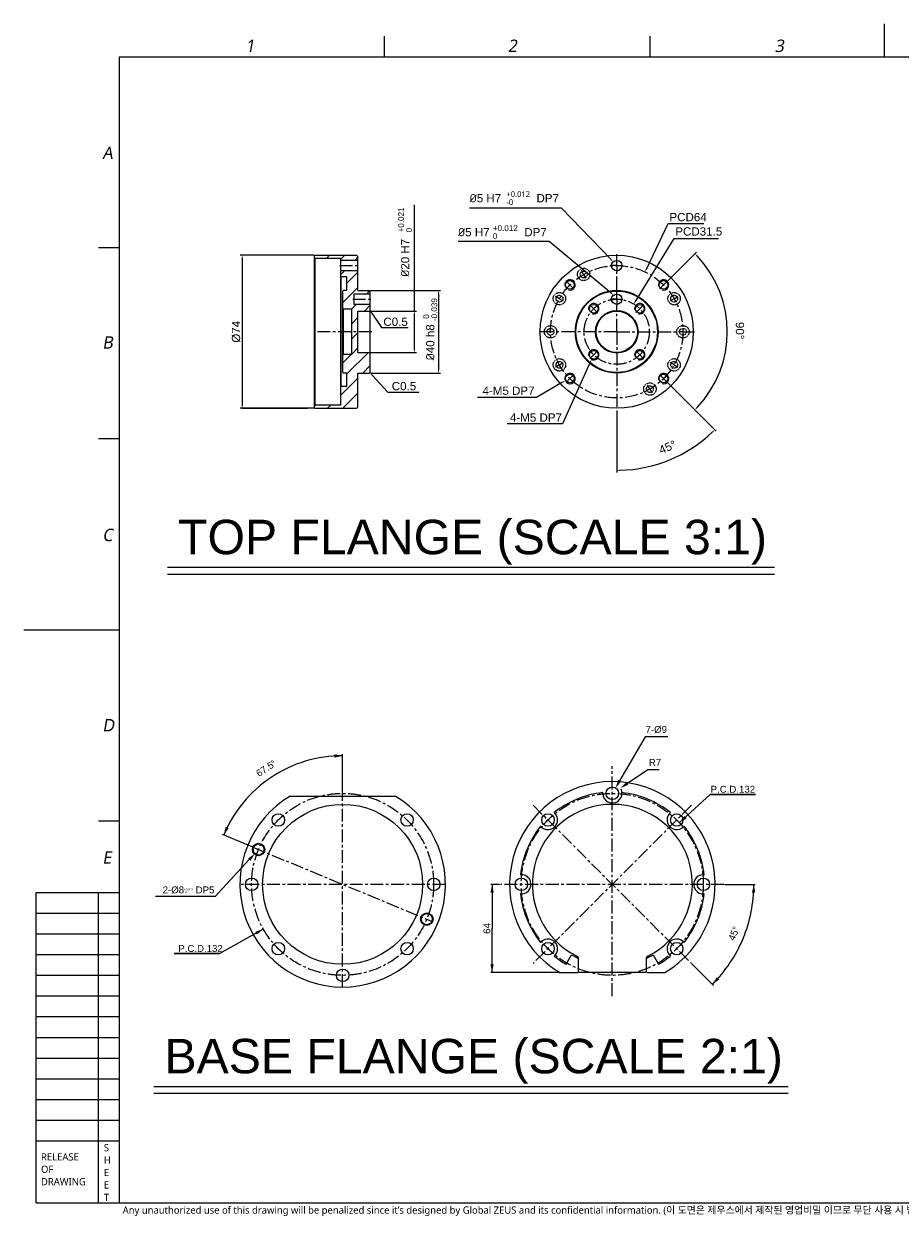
# Model space of a CAD drawing. Header units: millimetres. Extents: x 12 to 2508, y 25 to 1770.
# Tile 1 of 57: x 12 to 1282, y 41 to 1770. Entities that reach past the tile are written whole.
import ezdxf

# ---------------------------------------------------------------- set-up
doc = ezdxf.new("R2010")
doc.units = ezdxf.units.MM
doc.linetypes.add('CENTER', pattern=[0.6, 0.375, -0.075, 0.075, -0.075])
doc.linetypes.add('HIDDEN', pattern=[0.2, 0.1, -0.1])
for name, color, linetype in [('DEFAULT_1', 7, 'CENTER'), ('DEFAULT_2', 2, 'HIDDEN'), ('FLANGE_B_PBL7', 7, 'Continuous'), ('FLANGE_B_PBL9', 7, 'Continuous'), ('M1003501_PBL3', 7, 'Continuous'), ('NOTE', 7, 'Continuous')]:
    doc.layers.add(name, color=color, linetype=linetype)
doc.styles.add('MtXpl_GDT', font='gdt_____.ttf')
doc.styles.get("Standard").update_dxf_attribs({"font": 'arial.ttf'})
doc.styles.add('TEXTSTYLE_2', font='malgun.ttf')
doc.styles.add('TEXTSTYLE_3', font='malgun.ttf')

# ---------------------------------------------------------------- blocks, each defined once
blk = doc.blocks.new('_FILLED')
at = {"color": 0, "linetype": 'ByBlock'}
blk.add_solid([(0, 0), (-1, 0.2), (-1, -0.2)], dxfattribs=at)

msp = doc.modelspace()

# ---------------------------------------------------------------- linework, layer by layer
at = {"color": 7}
for p, q in [((1260, 1722), (1260, 1770)), ((150, 1722), (150, 60)), ((150, 1722), (2460, 1722)), ((433.584, 1434.087), (433.884, 1434.387)), ((433.584, 1212.687), (433.584, 1434.087)), ((434.484, 1429.887), (433.584, 1430.787)), ((433.884, 1434.387), (493.284, 1434.387)), ((434.484, 1216.887), (434.484, 1429.887)), ((471.384, 1429.887), (434.484, 1429.887)), ((471.384, 1216.887), (471.384, 1429.887)), ((496.284, 1426.887), (471.384, 1426.887)), ((496.284, 1383.387), (496.284, 1431.387)), ((496.284, 1411.887), (471.384, 1411.887)), ((472.284, 1402.887), (471.384, 1403.787)), ((472.284, 1243.887), (472.284, 1402.887)), ((480.384, 1402.887), (472.284, 1402.887)), ((480.384, 1383.387), (480.384, 1402.887)), ((474.384, 1382.487), (475.284, 1383.387)), ((474.384, 1264.287), (474.384, 1382.487)), ((480.384, 1383.387), (475.284, 1383.387)), ((490.284, 1378.137), (490.284, 1363.137)), ((514.284, 1378.137), (490.284, 1378.137)), ((496.284, 1383.387), (513.384, 1383.387)), ((514.284, 1382.487), (513.384, 1383.387)), ((514.284, 1264.287), (514.284, 1382.487)), ((475.284, 1356.387), (474.384, 1357.287)), ((475.284, 1290.387), (475.284, 1356.387)), ((487.284, 1356.387), (475.284, 1356.387)), ((487.284, 1290.387), (487.284, 1356.387)), ((514.284, 1363.137), (490.284, 1363.137)), ((496.284, 1293.387), (496.284, 1353.387)), ((496.284, 1353.387), (513.384, 1353.387)), ((513.384, 1353.387), (514.284, 1354.287)), ((513.384, 1353.387), (513.384, 1293.387)), ((475.284, 1290.387), (474.384, 1289.487)), ((487.284, 1290.387), (475.284, 1290.387)), ((496.284, 1293.387), (513.384, 1293.387)), ((513.384, 1293.387), (514.284, 1292.487)), ((474.384, 1264.287), (475.284, 1263.387)), ((480.384, 1263.387), (475.284, 1263.387)), ((480.384, 1243.887), (480.384, 1263.387)), ((496.284, 1263.387), (513.384, 1263.387)), ((496.284, 1215.387), (496.284, 1263.387)), ((514.284, 1264.287), (513.384, 1263.387)), ((472.284, 1243.887), (471.384, 1242.987)), ((480.384, 1243.887), (472.284, 1243.887)), ((434.484, 1216.887), (433.584, 1215.987)), ((433.584, 1212.687), (433.884, 1212.387)), ((433.884, 1212.387), (493.284, 1212.387)), ((471.384, 1216.887), (434.484, 1216.887)), ((12, 891), (150, 891)), ((30, 60), (30, 510)), ((30, 510), (150, 510)), ((120, 60), (120, 510)), ((30, 150), (150, 150)), ((30, 60), (2460, 60))]:
    msp.add_line(p, q, dxfattribs=at)
at = {"color": 134}
for p, q in [((535, 1722), (535, 1752)), ((920, 1722), (920, 1752)), ((578.216, 1353.387), (578.216, 1507.322)), ((791.597, 1502.594), (658.179, 1502.594)), ((863.302, 1428.036), (791.597, 1502.594)), ((914.618, 1414.224), (945.954, 1480.423)), ((945.954, 1480.423), (998.046, 1480.423)), ((773.862, 1454.207), (641.775, 1454.207)), ((863.641, 1379.439), (773.862, 1454.207)), ((898.683, 1367.496), (954.705, 1458.804)), ((954.705, 1458.804), (1019.026, 1458.804)), ((150, 1445), (120, 1445)), ((946.078, 1397.845), (987.054, 1438.82)), ((432.384, 1434.387), (325.584, 1434.387)), ((328.584, 1429.887), (328.584, 1216.887)), ((514.884, 1383.387), (616.216, 1383.387)), ((613.216, 1378.887), (613.216, 1267.887)), ((613.216, 1378.887), (613.216, 1267.887)), ((514.884, 1353.387), (581.216, 1353.387)), ((578.216, 1297.887), (578.216, 1348.887)), ((514.884, 1293.387), (581.216, 1293.387)), ((514.884, 1263.387), (616.216, 1263.387)), ((833.246, 1279.051), (792.756, 1189.922)), ((793.057, 1250.06), (755.467, 1228.176)), ((940.563, 1254.444), (987.054, 1207.953)), ((940.563, 1254.444), (1015.851, 1179.156)), ((432.384, 1212.387), (325.584, 1212.387)), ((328.584, 1212.387), (423.084, 1212.387)), ((871.62, 1209.387), (871.62, 1119.414)), ((792.756, 1189.922), (712.832, 1189.922)), ((150, 1168), (120, 1168)), ((474.161, 650.92), (474.161, 710.51)), ((962.348, 611.219), (1007.066, 652.299)), ((1007.066, 652.299), (1072.881, 652.299)), ((1072.881, 652.299), (1007.066, 652.299)), ((120, 614), (150, 614)), ((342.97, 576.261), (299.926, 594.09)), ((1028.442, 521.92), (1072.348, 521.92)), ((30, 480), (150, 480)), ((30, 450), (150, 450)), ((359.191, 457.067), (295.945, 421.391)), ((30, 420), (150, 420)), ((295.945, 421.391), (230.13, 421.391)), ((230.13, 421.391), (295.945, 421.391)), ((980.611, 406.447), (1011.658, 375.4)), ((30, 390), (150, 390)), ((30, 360), (150, 360)), ((30, 330), (150, 330)), ((30, 300), (150, 300)), ((30, 270), (150, 270)), ((30, 240), (150, 240)), ((30, 210), (150, 210)), ((30, 180), (150, 180))]:
    msp.add_line(p, q, dxfattribs=at)
at = {"color": 134, "linetype": 'Continuous'}
for p, q in [((450.876, 1429.887), (455.376, 1434.387)), ((471.384, 1428.495), (477.276, 1434.387)), ((491.676, 1426.887), (496.282, 1431.493)), ((471.384, 1406.595), (476.676, 1411.887)), ((480.384, 1393.695), (496.284, 1409.595)), ((474.384, 1365.795), (496.284, 1387.695)), ((508.626, 1378.137), (513.63, 1383.141)), ((486.876, 1356.387), (493.626, 1363.137)), ((505.776, 1353.387), (514.284, 1361.895)), ((487.284, 1334.895), (496.284, 1343.895)), ((487.284, 1312.995), (496.284, 1321.995)), ((487.284, 1291.095), (496.284, 1300.095)), ((474.384, 1278.195), (486.576, 1290.387)), ((480.384, 1262.295), (511.476, 1293.387)), ((503.376, 1263.387), (514.284, 1274.295)), ((471.384, 1231.395), (496.284, 1256.295)), ((474.276, 1212.387), (496.284, 1234.395)), ((433.584, 1215.495), (434.976, 1216.887)), ((452.376, 1212.387), (456.876, 1216.887))]:
    msp.add_line(p, q, dxfattribs=at)
at = {"color": 134, "linetype": 'CENTER', "ltscale": 50}
for p, q in [((871.35, 1419.387), (871.89, 1419.387)), ((871.62, 1419.117), (871.62, 1419.657)), ((871.35, 1370.637), (871.89, 1370.637)), ((871.62, 1370.367), (871.62, 1370.907)), ((871.35, 1323.387), (871.89, 1323.387)), ((871.35, 1323.387), (871.89, 1323.387)), ((871.62, 1323.117), (871.62, 1323.657)), ((871.62, 1323.117), (871.62, 1323.657)), ((837.939, 1289.976), (838.479, 1289.976)), ((838.209, 1289.706), (838.209, 1290.246))]:
    msp.add_line(p, q, dxfattribs=at)
at = {"color": 134, "ltscale": 50}
for p, q in [((803.468, 1255.505), (804.008, 1255.505)), ((803.738, 1255.235), (803.738, 1255.775))]:
    msp.add_line(p, q, dxfattribs=at)
for p, q in [((220.35, 981.904), (1100.35, 981.904)), ((220.35, 971.904), (1100.35, 971.904)), ((200.35, 228.823), (1120.35, 228.823)), ((200.35, 218.823), (1120.35, 218.823))]:
    msp.add_line(p, q)
at = {"color": 134}
for points in [[(516.474, 1350.233), (530.349, 1329.53), (569.222, 1329.53)], [(516.886, 1260.53), (539.88, 1235.615), (584.58, 1235.615)]]:
    msp.add_lwpolyline(points, dxfattribs=at)
at = {"color": 7}
msp.add_circle((474.161, 521.92), 116, dxfattribs=at)
for centre, start, end in [((493.284, 1431.387), 0, 90), ((493.284, 1215.387), 270, 0)]:
    msp.add_arc(centre, 3, start, end, dxfattribs=at)
at = {"color": 134}
for centre, radius, start, end in [((871.62, 1323.387), 160.248, 316.609004, 43.390996), ((838.209, 1289.976), 7.5, 240.767611, 270), ((803.738, 1255.505), 7.5, 198.375091, 270), ((871.62, 1323.387), 200.973, 271.282942, 313.717058), ((474.161, 521.92), 186.59, 90, 123.75), ((474.161, 521.92), 186.59, 123.75, 157.5), ((865.242, 653.92), 14, 4.382687, 25.198837), ((352.316, 572.434), 8, 180, 239.954796), ((865.139, 521.92), 205.21, 337.5, 0), ((865.139, 521.92), 205.21, 315, 337.5)]:
    msp.add_arc(centre, radius, start, end, dxfattribs=at)
for points in [[(462.244, 705.725), (474.161, 708.51), (462.09, 710.523)], [(304.534, 605.247), (301.774, 593.325), (308.907, 603.269)], [(1072.397, 509.855), (1070.348, 521.92), (1067.599, 509.995)], [(1016.732, 387.191), (1010.244, 376.815), (1020.223, 383.898)]]:
    msp.add_solid(points, dxfattribs=at)
at = {"layer": 'DEFAULT_1', "color": 1, "linetype": 'CENTER', "ltscale": 50}
for p, q in [((871.62, 1431.387), (871.62, 1435.887)), ((469.884, 1419.387), (497.784, 1419.387)), ((871.62, 1419.387), (862.62, 1419.387)), ((871.62, 1428.387), (871.62, 1431.387)), ((871.62, 1419.387), (871.62, 1428.387)), ((871.62, 1419.387), (871.62, 1410.387)), ((871.62, 1419.387), (880.62, 1419.387)), ((823.62, 1406.525), (820.395, 1412.111)), ((823.62, 1406.525), (826.845, 1400.939)), ((871.62, 1384.887), (871.62, 1410.387)), ((803.738, 1391.269), (798.222, 1396.785)), ((803.738, 1391.269), (809.253, 1385.754)), ((871.62, 1379.637), (871.62, 1384.887)), ((939.502, 1391.269), (933.987, 1385.754)), ((939.502, 1391.269), (945.018, 1396.785)), ((488.784, 1370.637), (515.784, 1370.637)), ((788.482, 1371.387), (782.896, 1374.612)), ((788.482, 1371.387), (794.068, 1368.162)), ((871.62, 1370.637), (862.62, 1370.637)), ((871.62, 1370.637), (871.62, 1379.637)), ((871.62, 1370.637), (871.62, 1361.637)), ((871.62, 1370.637), (880.62, 1370.637)), ((954.759, 1371.387), (949.173, 1368.162)), ((954.759, 1371.387), (960.344, 1374.612)), ((838.209, 1356.798), (832.694, 1362.313)), ((838.209, 1356.798), (843.725, 1351.282)), ((871.62, 1323.387), (871.62, 1361.637)), ((905.031, 1356.798), (899.516, 1351.282)), ((905.031, 1356.798), (910.546, 1362.313)), ((516.284, 1323.387), (432.384, 1323.387)), ((763.62, 1323.387), (759.12, 1323.387)), ((769.17, 1323.387), (763.62, 1323.387)), ((775.62, 1323.387), (769.17, 1323.387)), ((810.12, 1323.387), (775.62, 1323.387)), ((871.62, 1323.387), (810.12, 1323.387)), ((871.62, 1323.387), (871.62, 1210.887)), ((871.62, 1323.387), (961.17, 1323.387)), ((967.62, 1323.387), (961.17, 1323.387)), ((967.62, 1323.387), (984.12, 1323.387)), ((838.209, 1289.976), (832.694, 1284.461)), ((838.209, 1289.976), (843.725, 1295.491)), ((905.031, 1289.976), (899.516, 1295.491)), ((905.031, 1289.976), (910.546, 1284.461)), ((788.482, 1275.387), (782.896, 1272.162)), ((788.482, 1275.387), (794.068, 1278.612)), ((954.759, 1275.387), (949.173, 1278.612)), ((954.759, 1275.387), (960.344, 1272.162)), ((803.738, 1255.505), (798.222, 1249.989)), ((803.738, 1255.505), (809.253, 1261.02)), ((919.62, 1240.248), (916.395, 1245.834)), ((939.502, 1255.505), (933.987, 1261.02)), ((939.502, 1255.505), (945.018, 1249.989)), ((919.62, 1240.248), (922.845, 1234.663)), ((865.139, 359.617), (865.139, 693.223)), ((474.161, 372.92), (474.161, 649.92)), ((979.904, 636.685), (750.373, 407.154)), ((750.373, 636.685), (979.904, 407.154)), ((343.894, 575.878), (604.428, 467.961)), ((623.161, 521.92), (325.161, 521.92)), ((1027.442, 521.92), (702.836, 521.92))]:
    msp.add_line(p, q, dxfattribs=at)
at = {"layer": 'DEFAULT_1', "color": 134, "linetype": 'CENTER', "ltscale": 50}
for radius in [96, 47.25]:
    msp.add_circle((871.62, 1323.387), radius, dxfattribs=at)
at = {"layer": 'DEFAULT_1', "color": 1, "linetype": 'CENTER', "ltscale": 50}
for centre, radius in [((871.62, 1323.387), 96), ((871.62, 1323.387), 47.25), ((474.161, 521.92), 132), ((865.139, 521.92), 132)]:
    msp.add_circle(centre, radius, dxfattribs=at)
at = {"layer": 'FLANGE_B_PBL7', "color": 134}
for p, q in [((912.826, 735.647), (875.809, 672.068)), ((945.781, 735.647), (912.826, 735.647)), ((916.703, 687.765), (886.965, 668.207)), ((933.347, 687.765), (916.703, 687.765)), ((865.062, 653.92), (865.422, 653.92)), ((865.062, 653.92), (865.422, 653.92)), ((865.242, 653.74), (865.242, 654.1)), ((865.242, 653.74), (865.242, 654.1)), ((701.836, 521.92), (688.861, 521.92)), ((690.861, 521.92), (690.861, 457.92)), ((690.861, 393.92), (690.861, 457.92)), ((787.973, 393.92), (688.861, 393.92))]:
    msp.add_line(p, q, dxfattribs=at)
at = {"layer": 'FLANGE_B_PBL7', "color": 7}
for p, q in [((865.242, 670.92), (865.404, 670.92)), ((851.254, 653.355), (851.283, 654.99)), ((948.271, 624.729), (949.466, 625.885)), ((762.433, 604.948), (761.277, 606.144)), ((996.65, 535.907), (998.312, 535.879)), ((733.835, 507.932), (732.173, 507.961)), ((968.052, 438.891), (969.207, 437.696)), ((782.214, 419.11), (781.018, 417.955)), ((798.342, 406.046), (806.242, 419.728)), ((924.243, 419.728), (932.142, 406.046)), ((816.242, 393.92), (816.242, 414.258)), ((914.242, 414.258), (914.242, 393.92)), ((788.973, 393.92), (814.642, 393.92)), ((914.242, 393.92), (816.242, 393.92)), ((915.842, 393.92), (941.512, 393.92))]:
    msp.add_line(p, q, dxfattribs=at)
for centre in [(865.242, 653.92), (771.904, 615.258), (958.58, 615.258), (733.242, 521.92), (997.242, 521.92), (771.904, 428.582), (958.58, 428.582)]:
    msp.add_circle(centre, 9, dxfattribs=at)
for centre, radius, start, end in [((865.242, 521.92), 149, 90, 239.211248), ((865.242, 521.92), 149, 300.788752, 89.937678), ((865.242, 521.92), 133.8, 95.988441, 129.011559), ((865.242, 653.92), 14, 182.31149, 4.382687), ((865.242, 521.92), 133.8, 50.988441, 84.011559), ((865.242, 521.92), 116, 296.210269, 243.789731), ((771.904, 615.258), 14, 227.426253, 49.382687), ((958.58, 615.258), 14, 137.426253, 319.382687), ((865.242, 521.92), 133.8, 140.988441, 174.011559), ((865.242, 521.92), 133.8, 5.988441, 39.011559), ((733.242, 521.92), 14, 272.426253, 94.382687), ((997.242, 521.92), 14, 92.426253, 274.382687), ((865.242, 521.92), 133.8, 185.988441, 219.011559), ((865.242, 521.92), 133.8, 320.988441, 354.011559), ((771.904, 428.582), 14, 317.426253, 139.382687), ((958.58, 428.582), 14, 47.426253, 229.382687), ((865.242, 521.92), 133.8, 230.988441, 240), ((865.242, 521.92), 118, 240, 245.457734), ((812.242, 414.258), 4, 0, 63.789731), ((918.242, 414.258), 4, 116.210269, 180), ((865.242, 521.92), 118, 294.542266, 300), ((865.242, 521.92), 133.8, 300, 309.011559)]:
    msp.add_arc(centre, radius, start, end, dxfattribs=at)
at = {"layer": 'FLANGE_B_PBL7', "color": 134}
for points in [[(962.348, 611.219), (972.809, 617.57), (969.561, 621.105)], [(690.861, 521.92), (688.461, 509.92), (693.261, 509.92)], [(359.191, 457.067), (347.56, 453.262), (349.918, 449.081)], [(690.861, 393.92), (693.261, 405.92), (688.461, 405.92)]]:
    msp.add_solid(points, dxfattribs=at)
at = {"layer": 'FLANGE_B_PBL9', "color": 7}
msp.add_line((397.999, 649.92), (550.537, 649.92), dxfattribs=at)
at = {"layer": 'FLANGE_B_PBL9', "color": 134}
for p, q in [((352.136, 572.434), (352.496, 572.434)), ((352.316, 572.254), (352.316, 572.614)), ((338.768, 557.722), (289.552, 504.281)), ((289.552, 504.281), (202.933, 504.281))]:
    msp.add_line(p, q, dxfattribs=at)
at = {"layer": 'FLANGE_B_PBL9', "color": 7}
for centre, radius in [((380.93, 615.258), 9), ((567.606, 615.258), 9), ((352.316, 572.434), 9), ((352.316, 572.434), 8), ((342.268, 521.92), 9), ((606.268, 521.92), 9), ((596.22, 471.406), 9), ((596.22, 471.406), 8), ((380.93, 428.582), 9), ((567.606, 428.582), 9), ((474.268, 389.92), 9)]:
    msp.add_circle(centre, radius, dxfattribs=at)
msp.add_arc((474.268, 521.92), 149, 120.788752, 59.211248, dxfattribs=at)
at = {"layer": 'M1003501_PBL3', "color": 7}
for centre, radius in [((871.62, 1323.387), 111), ((871.62, 1419.387), 7.5), ((803.738, 1391.269), 6.3), ((939.502, 1391.269), 6.3), ((871.62, 1323.387), 60), ((871.62, 1323.387), 59.1), ((871.62, 1370.637), 7.5), ((838.209, 1356.798), 6.3), ((871.62, 1323.387), 30.9), ((871.62, 1323.387), 30), ((905.031, 1356.798), 6.3), ((838.209, 1289.976), 6.3), ((905.031, 1289.976), 6.3), ((803.738, 1255.505), 6.3), ((939.502, 1255.505), 6.3)]:
    msp.add_circle(centre, radius, dxfattribs=at)
at = {"layer": 'M1003501_PBL3', "color": 2, "linetype": 'HIDDEN'}
for centre, radius in [((823.62, 1406.525), 9), ((823.62, 1406.525), 4.95), ((788.482, 1371.387), 9), ((788.482, 1371.387), 4.95), ((954.759, 1371.387), 9), ((954.759, 1371.387), 4.95), ((775.62, 1323.387), 9), ((967.62, 1323.387), 9), ((775.62, 1323.387), 4.95), ((967.62, 1323.387), 4.95), ((788.482, 1275.387), 9), ((788.482, 1275.387), 4.95), ((954.759, 1275.387), 9), ((954.759, 1275.387), 4.95), ((919.62, 1240.248), 9), ((919.62, 1240.248), 4.95)]:
    msp.add_circle(centre, radius, dxfattribs=at)
at = {"layer": 'M1003501_PBL3', "color": 134}
for centre in [(803.738, 1391.269), (939.502, 1391.269), (838.209, 1356.798), (905.031, 1356.798), (838.209, 1289.976), (905.031, 1289.976), (803.738, 1255.505), (939.502, 1255.505)]:
    msp.add_arc(centre, 7.5, 255, 195, dxfattribs=at)
at = {"layer": 'NOTE', "color": 134}
for points in [[(755.467, 1228.176), (669.743, 1228.176)], [(792.756, 1189.922), (712.832, 1189.922)]]:
    msp.add_lwpolyline(points, dxfattribs=at)

# ---------------------------------------------------------------- block references
at = {"color": 134}
for p, xscale, yscale, zscale, rotation in [((984.933, 1436.699), 4.5, 4.5, 4.5, 134.1954979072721), ((328.584, 1434.387), 4.5, 4.5, 4.5, 90), ((866.421, 1424.793), 4.499999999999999, 4.499999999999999, 4.499999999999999, 313.8825426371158), ((912.693, 1410.157), 4.499999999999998, 4.499999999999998, 4.499999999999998, 244.6692947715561), ((613.216, 1383.387), 4.5, 4.5, 4.5, 90), ((867.099, 1376.559), 4.499999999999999, 4.499999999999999, 4.499999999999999, 320.2125149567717), ((896.33, 1363.661), 4.5, 4.5, 4.5, 238.468847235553), ((513.969, 1353.972), 4.5, 4.5, 4.5, 123.8290248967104), ((578.216, 1353.387), 4.5, 4.5, 4.5, 90), ((578.216, 1293.387), 4.5, 4.5, 4.5, 270), ((835.107, 1283.148), 4.499999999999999, 4.499999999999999, 4.499999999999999, 65.56824685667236), ((513.834, 1263.837), 4.499999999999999, 4.499999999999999, 4.499999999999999, 132.703533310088), ((613.216, 1263.387), 4.5, 4.5, 4.5, 270), ((796.946, 1252.324), 4.500000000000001, 4.500000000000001, 4.500000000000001, 30.20773282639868), ((328.584, 1212.387), 4.5, 4.5, 4.5, 270), ((984.933, 1210.074), 4.499999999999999, 4.499999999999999, 4.499999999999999, 225.8045020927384), ((1013.729, 1181.278), 4.5, 4.5, 4.5, 44.35852889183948), ((871.62, 1122.414), 4.5, 4.5, 4.5, 180.6414711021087)]:
    msp.add_blockref('_FILLED', p, dxfattribs=dict(at, xscale=xscale, yscale=yscale, zscale=zscale, rotation=rotation))
at = {"layer": 'FLANGE_B_PBL7', "color": 134, "xscale": 12, "yscale": 12, "zscale": 12}
for p, rotation in [((869.771, 661.698), 239.7912262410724), ((876.939, 661.613), 213.332206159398)]:
    msp.add_blockref('_FILLED', p, dxfattribs=dict(at, rotation=rotation))
at = {"layer": 'FLANGE_B_PBL9', "color": 134, "xscale": 12, "yscale": 12, "zscale": 12, "rotation": 47.35749467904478}
msp.add_blockref('_FILLED', (346.897, 566.549), dxfattribs=at)

# ---------------------------------------------------------------- texts
at = {"color": 134}
for s, height, p in [('C0.5', 12, (533.224, 1331.859)), ('C0.5', 12, (545.419, 1238.542)), ('P.C.D.132', 10, (1007.741, 654.799)), ('P.C.D.132', 10, (235.962, 423.891))]:
    msp.add_text(s, height=height, dxfattribs=at).set_placement(p)
for s, rotation, p in [('67.5', 33.75, (352.926, 677.35)), ('45', 67.5, (1042.135, 439.119))]:
    msp.add_text(s, height=10, rotation=rotation, dxfattribs=at).set_placement(p)
at = {"color": 134, "style": 'MtXpl_GDT'}
for rotation, p in [(33.75, (374.571, 691.813)), (67.5, (1048, 453.278))]:
    msp.add_text('~', height=10, rotation=rotation, dxfattribs=at).set_placement(p)
at = {"color": 134, "attachment_point": 1, "line_spacing_factor": 0.9, "style": 'TEXTSTYLE_2'}
for s, insert, char_height, width in [('\\Q10.0;1', (333.177, 1747.145), 18, 20.7), ('\\Q10.0;2', (713.532, 1747.145), 18, 20.7), ('\\Q10.0;3', (1100.532, 1747.145), 18, 20.7), ('\\Q10.0;A', (125.795, 1592.01), 18, 24.7), ('\\Q10.0;B', (125.795, 1316.834), 18, 21.9), ('\\Q10.0;C', (125.795, 1037.73), 18, 23.8), ('\\Q10.0;D', (125.795, 761.695), 18, 26.9), ('\\Q10.0;E', (125.795, 569.823), 18, 19.4), ('S', (127.961, 145.194), 10.5, 7.93333), ('RELEASE', (36.891, 131.874), 10.5, 56.07778), ('H', (127.961, 127.194), 10.5, 10.57778), ('OF', (36.891, 113.874), 10.5, 18.55), ('E', (127.961, 109.194), 10.5, 7.54444), ('DRAWING', (36.891, 95.874), 10.5, 68.21111), ('E', (127.961, 91.194), 10.5, 7.54444), ('T', (127.961, 73.194), 10.5, 7.77778)]:
    msp.add_mtext(s, dxfattribs=dict(at, insert=insert, char_height=char_height, width=width))
at = {"color": 134, "char_height": 12}
for s, insert, attachment_point in [('\\A1;{\\fISOCPEUR|b0|i0|c0|p34;%%C}5 H7{\\fISOCPEUR|b0|i0|c0|p34; \\fMalgun Gothic|b0|i0|c129|p50;\\H0.7x;\\S+0.012^ -0;}  DP7', (787.847, 1527.217), 3), ('\\A1;PCD64', (948.01, 1495.694), 1), ('\\A1;{\\fISOCPEUR|b0|i0|c0|p34;%%C}5 H7 {\\H0.7x;\\S+0.012^ 0;}  DP7', (770.112, 1477.918), 3), ('\\A1;PCD31.5', (956.506, 1474.863), 1), ('\\A1;4-M5 DP7 ', (752.44, 1243.884), 3), ('\\A1;4-M5 DP7', (792.2, 1204.968), 3)]:
    msp.add_mtext(s, dxfattribs=dict(at, insert=insert, attachment_point=attachment_point))
for s, insert, attachment_point, rotation in [('\\A1;{\\fISOCPEUR|b0|i0|c0|p34;%%C}20 H7  {\\H0.7x;\\S+0.021^ 0;}  ', (554.663, 1403.052), 1, 90), ('\\A1;{\\fISOCPEUR|b0|i0|c0|p34;%%C}40 h8 {\\H0.7x;\\S 0^ -0.039;} ', (591.087, 1327.022), 2, 90), ('\\A1;%%c74', (313.584, 1323.387), 2, 90), ('\\A1;90°', (1056.264, 1324.997), 2, 270.267432), ('\\A1;45°', (942.839, 1161.575), 2, 23.087718)]:
    msp.add_mtext(s, dxfattribs=dict(at, insert=insert, attachment_point=attachment_point, rotation=rotation))
at = {"char_height": 50, "attachment_point": 1}
for s, insert in [('TOP FLANGE (SCALE 3:1)', (235.602, 1050.679)), ('BASE FLANGE (SCALE 2:1)', (215.897, 297.798))]:
    msp.add_mtext_dynamic_manual_height_columns(s, width=896.34793, gutter_width=12.5, heights=[0], dxfattribs=dict(at, insert=insert))
at = {"layer": 'DEFAULT_2', "color": 2, "linetype": 'HIDDEN', "insert": (155.291, 54.73), "char_height": 10.5, "width": 1441.32186, "attachment_point": 1, "line_spacing_factor": 0.9, "style": 'TEXTSTYLE_3'}
msp.add_mtext('Any unauthorized use of this drawing will be penalized since it’s designed by Global ZEUS and its confidential information. (이 도면은 제우스에서 제작된 영업비밀 이므로 무단 사용 시 법적인 처벌을 받을 수 있습니다.)', dxfattribs=at)
at = {"layer": 'FLANGE_B_PBL7', "color": 134}
msp.add_text('64', height=10, rotation=90, dxfattribs=at).set_placement((688.361, 450.104))
at = {"layer": 'FLANGE_B_PBL7', "color": 134, "char_height": 10, "attachment_point": 1, "line_spacing_factor": 0.9}
for s, insert, width in [('\\A1;7-%%c9', (913.368, 751.481), 34.37037), ('\\A1;R7', (918.201, 703.598), 16.14815)]:
    msp.add_mtext(s, dxfattribs=dict(at, insert=insert, width=width))
at = {"layer": 'FLANGE_B_PBL9', "color": 134, "insert": (288.302, 518.864), "char_height": 10, "attachment_point": 3, "line_spacing_factor": 0.9}
msp.add_mtext('\\A1;2-%%c8{\\H3;\\S+0.015^  0;} DP5', dxfattribs=at)

doc.saveas('drawing.dxf')
